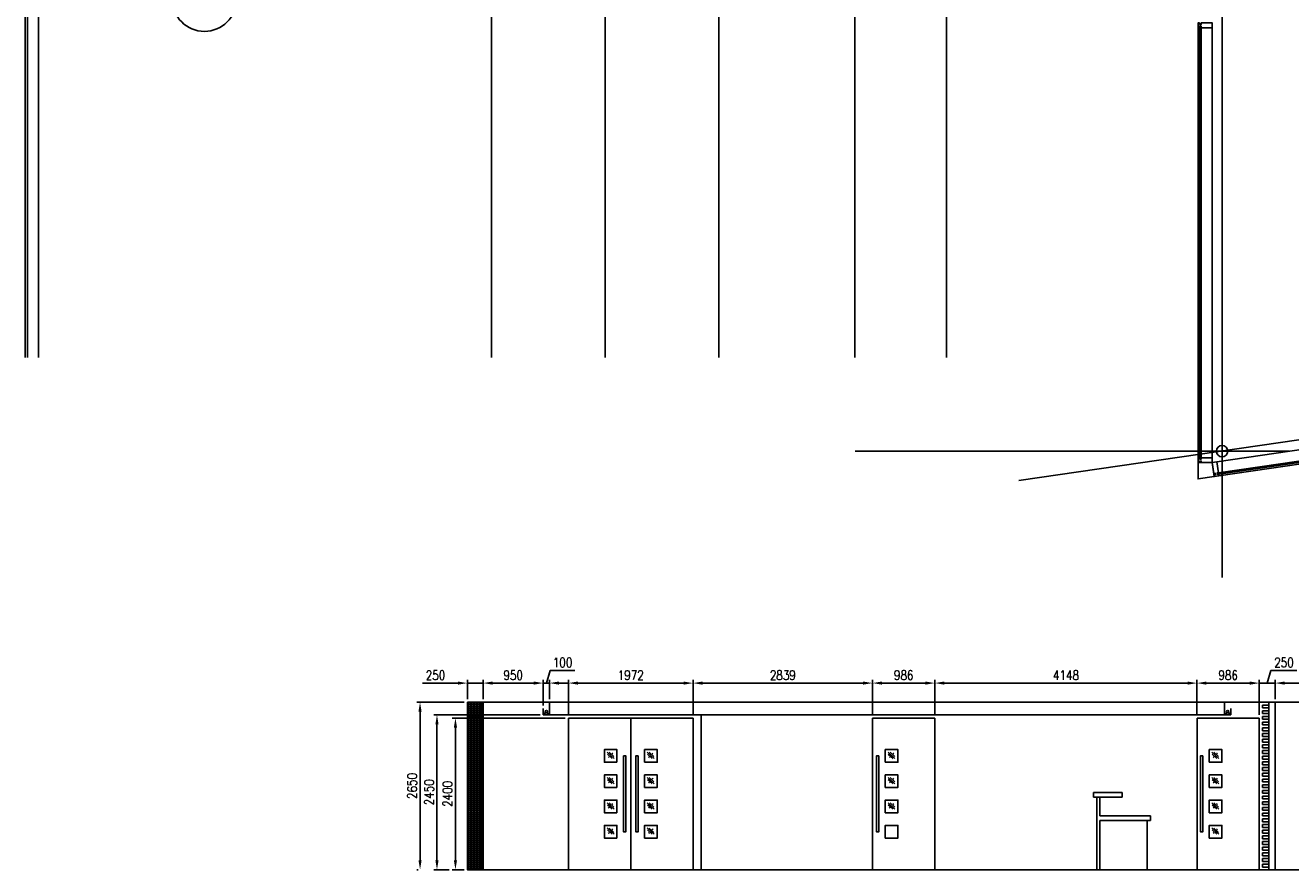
# Model space of a CAD drawing. Header units: millimetres. Extents: x -312551 to 250764, y -35891 to 59426.
# Tile 27 of 256: x -268601 to -248579, y -35891 to -22528. Entities that reach past the tile are written whole.
import ezdxf
from ezdxf.enums import TextEntityAlignment as Align

# ---------------------------------------------------------------- set-up
doc = ezdxf.new("R2010")
doc.units = ezdxf.units.MM
doc.header["$LTSCALE"] = 2.5
doc.layers.add('NF-BUBBLE', color=3, linetype='Continuous')
doc.styles.add('ROMANS', font='romans.shx', dxfattribs={"width": 0.8})
doc.dimstyles.new('50NFDIM', dxfattribs={"dimscale": 50, "dimtxt": 3, "dimasz": 3, "dimexe": 1, "dimexo": 1, "dimgap": 1, "dimtad": 1, "dimdec": 0, "dimdsep": 46, "dimtxsty": 'ROMANS', "dimcen": 3, "dimclrd": 4, "dimclre": 4, "dimclrt": 1, "dimaunit": 1, "dimadec": 0, "dimazin": 0, "dimtfac": 1, "dimtdec": 0, "dimtmove": 0, "dimatfit": 3, "dimfxl": 0, "dimtolj": 1, "dimarcsym": 0})

# ---------------------------------------------------------------- blocks, each defined once
blk = doc.blocks.new('*D308')
at = {"color": 4, "lineweight": -2, "ltscale": 500000}
for p, q in [((-261656, -33241), (-262405, -33241)), ((-262355, -33391), (-262355, -35741)), ((-262385, -35891), (-262405, -35891))]:
    blk.add_line(p, q, dxfattribs=at)
at = {"color": 4, "ltscale": 500000}
for points in [[(-262380, -33391), (-262330, -33391), (-262355, -33241)], [(-262380, -35741), (-262330, -35741), (-262355, -35891)]]:
    blk.add_solid(points, dxfattribs=at)
at = {"layer": 'Defpoints', "color": 0, "ltscale": 500000}
for p in [(-261606, -33241), (-262355, -35891), (-262335, -35891)]:
    blk.add_point(p, dxfattribs=at)
at = {"color": 1, "ltscale": 500000, "insert": (-262480, -34566), "char_height": 150, "attachment_point": 5, "rotation": 90, "style": 'ROMANS'}
blk.add_mtext('\\A1;2650', dxfattribs=at)
blk = doc.blocks.new('*D309')
at = {"color": 4, "lineweight": -2, "ltscale": 500000}
for p, q in [((-260456, -33441), (-262137, -33441)), ((-262087, -33591), (-262087, -35741)), ((-261895, -35891), (-262137, -35891))]:
    blk.add_line(p, q, dxfattribs=at)
at = {"color": 4, "ltscale": 500000}
for points in [[(-262112, -33591), (-262062, -33591), (-262087, -33441)], [(-262112, -35741), (-262062, -35741), (-262087, -35891)]]:
    blk.add_solid(points, dxfattribs=at)
at = {"layer": 'Defpoints', "color": 0, "ltscale": 500000}
for p in [(-260406, -33441), (-262087, -35891), (-261845, -35891)]:
    blk.add_point(p, dxfattribs=at)
at = {"color": 1, "ltscale": 500000, "insert": (-262212, -34666), "char_height": 150, "attachment_point": 5, "rotation": 90, "style": 'ROMANS'}
blk.add_mtext('\\A1;2450', dxfattribs=at)
blk = doc.blocks.new('*D310')
at = {"color": 4, "lineweight": -2}
for p, q in [((-260057, -33491), (-261845, -33491)), ((-261795, -33641), (-261795, -35741)), ((-261656, -35891), (-261845, -35891))]:
    blk.add_line(p, q, dxfattribs=at)
at = {"color": 4}
for points in [[(-261820, -33641), (-261770, -33641), (-261795, -33491)], [(-261820, -35741), (-261770, -35741), (-261795, -35891)]]:
    blk.add_solid(points, dxfattribs=at)
at = {"layer": 'Defpoints', "color": 0}
for p in [(-260007, -33491), (-261795, -35891), (-261606, -35891)]:
    blk.add_point(p, dxfattribs=at)
at = {"color": 1, "insert": (-261920, -34691), "char_height": 150, "attachment_point": 5, "rotation": 90, "style": 'ROMANS'}
blk.add_mtext('\\A1;2400', dxfattribs=at)
blk = doc.blocks.new('*D325')
at = {"color": 4, "lineweight": -2}
for p, q in [((-261756, -32938), (-262314, -32938)), ((-261606, -33191), (-261606, -32888)), ((-261356, -32938), (-261606, -32938)), ((-261356, -33191), (-261356, -32888)), ((-261206, -32938), (-261056, -32938))]:
    blk.add_line(p, q, dxfattribs=at)
at = {"color": 4}
for points in [[(-261756, -32913), (-261756, -32963), (-261606, -32938)], [(-261206, -32913), (-261206, -32963), (-261356, -32938)]]:
    blk.add_solid(points, dxfattribs=at)
at = {"layer": 'Defpoints', "color": 0}
for p in [(-261356, -32938), (-261606, -33241), (-261356, -33241)]:
    blk.add_point(p, dxfattribs=at)
at = {"color": 1, "insert": (-262110, -32813), "char_height": 150, "attachment_point": 5, "style": 'ROMANS'}
blk.add_mtext('\\A1;250', dxfattribs=at)
blk = doc.blocks.new('*D326')
at = {"color": 4, "lineweight": -2}
for p, q in [((-261356, -33191), (-261356, -32888)), ((-261206, -32938), (-260556, -32938)), ((-260406, -33291), (-260406, -32888))]:
    blk.add_line(p, q, dxfattribs=at)
at = {"color": 4}
for points in [[(-261206, -32913), (-261206, -32963), (-261356, -32938)], [(-260556, -32913), (-260556, -32963), (-260406, -32938)]]:
    blk.add_solid(points, dxfattribs=at)
at = {"layer": 'Defpoints', "color": 0}
for p in [(-260406, -32938), (-261356, -33241), (-260406, -33341)]:
    blk.add_point(p, dxfattribs=at)
at = {"color": 1, "insert": (-260881, -32813), "char_height": 150, "attachment_point": 5, "style": 'ROMANS'}
blk.add_mtext('\\A1;950', dxfattribs=at)
blk = doc.blocks.new('*D327')
at = {"color": 4, "lineweight": -2}
for p, q in [((-260356, -32938), (-260296, -32738)), ((-260296, -32738), (-259904, -32738)), ((-260556, -32938), (-260706, -32938)), ((-260406, -33291), (-260406, -32888)), ((-260406, -32938), (-260306, -32938)), ((-260406, -32938), (-260306, -32938)), ((-260306, -33191), (-260306, -32888)), ((-260156, -32938), (-260006, -32938))]:
    blk.add_line(p, q, dxfattribs=at)
at = {"color": 4}
for points in [[(-260556, -32913), (-260556, -32963), (-260406, -32938)], [(-260156, -32913), (-260156, -32963), (-260306, -32938)]]:
    blk.add_solid(points, dxfattribs=at)
at = {"layer": 'Defpoints', "color": 0}
for p in [(-260306, -32938), (-260406, -33341), (-260306, -33241)]:
    blk.add_point(p, dxfattribs=at)
at = {"color": 1, "insert": (-260100, -32613), "char_height": 150, "attachment_point": 5, "style": 'ROMANS'}
blk.add_mtext('\\A1;100', dxfattribs=at)
blk = doc.blocks.new('*D311')
at = {"color": 4, "lineweight": -2}
for p, q in [((-260007, -33441), (-260007, -32888)), ((-259857, -32938), (-258185, -32938)), ((-258035, -33441), (-258035, -32888))]:
    blk.add_line(p, q, dxfattribs=at)
at = {"color": 4}
for points in [[(-259857, -32913), (-259857, -32963), (-260007, -32938)], [(-258185, -32913), (-258185, -32963), (-258035, -32938)]]:
    blk.add_solid(points, dxfattribs=at)
at = {"layer": 'Defpoints', "color": 0}
for p in [(-258035, -32938), (-260007, -33491), (-258035, -33491)]:
    blk.add_point(p, dxfattribs=at)
at = {"color": 1, "insert": (-259021, -32813), "char_height": 150, "attachment_point": 5, "style": 'ROMANS'}
blk.add_mtext('\\A1;1972', dxfattribs=at)
blk = doc.blocks.new('*D328')
at = {"color": 4, "lineweight": -2}
for p, q in [((-258035, -33391), (-258035, -32888)), ((-257885, -32938), (-255345, -32938)), ((-255195, -33441), (-255195, -32888))]:
    blk.add_line(p, q, dxfattribs=at)
at = {"color": 4}
for points in [[(-257885, -32913), (-257885, -32963), (-258035, -32938)], [(-255345, -32913), (-255345, -32963), (-255195, -32938)]]:
    blk.add_solid(points, dxfattribs=at)
at = {"layer": 'Defpoints', "color": 0}
for p in [(-255195, -32938), (-258035, -33441), (-255195, -33491)]:
    blk.add_point(p, dxfattribs=at)
at = {"color": 1, "insert": (-256615, -32813), "char_height": 150, "attachment_point": 5, "style": 'ROMANS'}
blk.add_mtext('\\A1;2839', dxfattribs=at)
blk = doc.blocks.new('*D329')
at = {"color": 4, "lineweight": -2}
for p, q in [((-255195, -33441), (-255195, -32888)), ((-255045, -32938), (-254359, -32938)), ((-254209, -33441), (-254209, -32888))]:
    blk.add_line(p, q, dxfattribs=at)
at = {"color": 4}
for points in [[(-255045, -32913), (-255045, -32963), (-255195, -32938)], [(-254359, -32913), (-254359, -32963), (-254209, -32938)]]:
    blk.add_solid(points, dxfattribs=at)
at = {"layer": 'Defpoints', "color": 0}
for p in [(-254209, -32938), (-255195, -33491), (-254209, -33491)]:
    blk.add_point(p, dxfattribs=at)
at = {"color": 1, "insert": (-254702, -32813), "char_height": 150, "attachment_point": 5, "style": 'ROMANS'}
blk.add_mtext('\\A1;986', dxfattribs=at)
blk = doc.blocks.new('*D330')
at = {"color": 4, "lineweight": -2}
for p, q in [((-254209, -33441), (-254209, -32888)), ((-254059, -32938), (-250212, -32938)), ((-250062, -33441), (-250062, -32888))]:
    blk.add_line(p, q, dxfattribs=at)
at = {"color": 4}
for points in [[(-254059, -32913), (-254059, -32963), (-254209, -32938)], [(-250212, -32913), (-250212, -32963), (-250062, -32938)]]:
    blk.add_solid(points, dxfattribs=at)
at = {"layer": 'Defpoints', "color": 0}
for p in [(-250062, -32938), (-254209, -33491), (-250062, -33491)]:
    blk.add_point(p, dxfattribs=at)
at = {"color": 1, "insert": (-252135, -32813), "char_height": 150, "attachment_point": 5, "style": 'ROMANS'}
blk.add_mtext('\\A1;4148', dxfattribs=at)
blk = doc.blocks.new('*D331')
at = {"color": 4, "lineweight": -2}
for p, q in [((-250062, -33441), (-250062, -32888)), ((-249912, -32938), (-249226, -32938)), ((-249076, -33441), (-249076, -32888))]:
    blk.add_line(p, q, dxfattribs=at)
at = {"color": 4}
for points in [[(-249912, -32913), (-249912, -32963), (-250062, -32938)], [(-249226, -32913), (-249226, -32963), (-249076, -32938)]]:
    blk.add_solid(points, dxfattribs=at)
at = {"layer": 'Defpoints', "color": 0}
for p in [(-249076, -32938), (-250062, -33491), (-249076, -33491)]:
    blk.add_point(p, dxfattribs=at)
at = {"color": 1, "insert": (-249569, -32813), "char_height": 150, "attachment_point": 5, "style": 'ROMANS'}
blk.add_mtext('\\A1;986', dxfattribs=at)
blk = doc.blocks.new('*D332')
at = {"color": 4, "lineweight": -2}
for p, q in [((-248951, -32938), (-248891, -32738)), ((-248891, -32738), (-248482, -32738)), ((-249226, -32938), (-249376, -32938)), ((-249076, -33441), (-249076, -32888)), ((-249076, -32938), (-248826, -32938)), ((-249076, -32938), (-248826, -32938)), ((-248826, -33191), (-248826, -32888)), ((-248676, -32938), (-248526, -32938))]:
    blk.add_line(p, q, dxfattribs=at)
at = {"color": 4}
for points in [[(-249226, -32913), (-249226, -32963), (-249076, -32938)], [(-248676, -32913), (-248676, -32963), (-248826, -32938)]]:
    blk.add_solid(points, dxfattribs=at)
at = {"layer": 'Defpoints', "color": 0}
for p in [(-248826, -32938), (-248826, -33241), (-249076, -33491)]:
    blk.add_point(p, dxfattribs=at)
at = {"color": 1, "insert": (-248686, -32613), "char_height": 150, "attachment_point": 5, "style": 'ROMANS'}
blk.add_mtext('\\A1;250', dxfattribs=at)
blk = doc.blocks.new('*D333')
at = {"color": 4, "lineweight": -2}
for p, q in [((-248826, -33191), (-248826, -32888)), ((-248676, -32938), (-246976, -32938)), ((-246826, -33191), (-246826, -32888))]:
    blk.add_line(p, q, dxfattribs=at)
at = {"color": 4}
for points in [[(-248676, -32913), (-248676, -32963), (-248826, -32938)], [(-246976, -32913), (-246976, -32963), (-246826, -32938)]]:
    blk.add_solid(points, dxfattribs=at)
at = {"layer": 'Defpoints', "color": 0}
for p in [(-246826, -32938), (-248826, -33241), (-246826, -33241)]:
    blk.add_point(p, dxfattribs=at)
at = {"color": 1, "insert": (-247826, -32813), "char_height": 150, "attachment_point": 5, "style": 'ROMANS'}
blk.add_mtext('\\A1;2000', dxfattribs=at)
blk = doc.blocks.new('BUBBLEGRID')
at = {"layer": 'NF-BUBBLE'}
blk.add_circle((-678, 0), 678, dxfattribs=at)
at = {"layer": 'NF-BUBBLE', "color": 1, "style": 'ROMANS'}
blk.add_attdef('888', text='', height=400, dxfattribs=at).set_placement((-698, -173), align=Align.CENTER)

msp = doc.modelspace()

# ---------------------------------------------------------------- hatches: boundary and pattern name
h = msp.add_hatch()
h.set_pattern_fill('BRASS', color=8, scale=5, style=0)
h.set_pattern_definition([(0, (-395608.31, 0), (0, 31.75), []), (0, (-395608.31, 15.875), (0, 31.75), [15.875, -7.9375])])
h.paths.add_polyline_path([(-261355.5, -33241), (-261605.5, -33241), (-261605.5, -35891), (-261355.5, -35891)])

# ---------------------------------------------------------------- linework, layer by layer
at = {"color": 8}
for p, q in [((-268600.5, -27784), (-268600.5, 58409.3)), ((-268565.5, -27784), (-268565.5, 58409.3)), ((-268390.5, -27784), (-268390.5, 58409.3)), ((-261225.5, -27784), (-261225.5, 58409.3)), ((-254025.5, -27784), (-254025.5, 58409.3)), ((-255475.1, -27784), (-255475.1, 46303.6)), ((-257625.5, -27784), (-257625.5, 32585.1)), ((-259425.5, -27784), (-259425.5, 21323.1)), ((-249665.6, -16623.8), (-249665.6, -31264.5)), ((-250045.6, -22565.5), (-250045.6, -29371)), ((-250020.6, -29371), (-250020.6, -22565.5)), ((-249995.6, -22565.5), (-249995.6, -29371)), ((-249820.6, -22565.5), (-249820.6, -29371)), ((-252881.5, -29734.2), (-238243.8, -27607.2)), ((-249746.4, -29435.2), (-240470.5, -28087.4)), ((-249721.2, -29608.4), (-240519.6, -28271.4)), ((-249717.6, -29633.2), (-240516, -28296.1)), ((-249714, -29657.9), (-240512.4, -28320.8)), ((-248603.4, -29266.9), (-255470.7, -29266.9)), ((-257905.5, -33441), (-257905.5, -35891)), ((-259395.5, -34031.1), (-259285.8, -34130.8)), ((-259364.2, -34032.5), (-259290.2, -34099.8)), ((-258759.1, -34031.1), (-258649.3, -34130.8)), ((-258727.8, -34032.5), (-258653.8, -34099.8)), ((-254950, -34031.1), (-254840.3, -34130.8)), ((-254918.7, -34032.5), (-254844.7, -34099.8)), ((-249825.2, -34031.1), (-249715.4, -34130.8)), ((-249793.9, -34032.5), (-249719.9, -34099.8)), ((-259391.1, -34062.1), (-259317.1, -34129.4)), ((-259374.9, -34103.8), (-259360.1, -34117.3)), ((-259321.1, -34044.6), (-259306.3, -34058.1)), ((-258754.7, -34062.1), (-258680.7, -34129.4)), ((-258738.5, -34103.8), (-258723.7, -34117.3)), ((-258684.7, -34044.6), (-258669.9, -34058.1)), ((-254945.6, -34062.1), (-254871.6, -34129.4)), ((-254929.4, -34103.8), (-254914.6, -34117.3)), ((-254875.6, -34044.6), (-254860.8, -34058.1)), ((-249820.8, -34062.1), (-249746.8, -34129.4)), ((-249804.6, -34103.8), (-249789.8, -34117.3)), ((-249750.8, -34044.6), (-249736, -34058.1)), ((-259395.5, -34431.1), (-259285.8, -34530.8)), ((-259364.2, -34432.5), (-259290.2, -34499.8)), ((-258759.1, -34431.1), (-258649.3, -34530.8)), ((-258727.8, -34432.5), (-258653.8, -34499.8)), ((-254950, -34431.1), (-254840.3, -34530.8)), ((-254918.7, -34432.5), (-254844.7, -34499.8)), ((-249825.2, -34431.1), (-249715.4, -34530.8)), ((-249793.9, -34432.5), (-249719.9, -34499.8)), ((-259391.1, -34462.1), (-259317.1, -34529.4)), ((-259374.9, -34503.8), (-259360.1, -34517.3)), ((-259321.1, -34444.6), (-259306.3, -34458.1)), ((-258754.7, -34462.1), (-258680.7, -34529.4)), ((-258738.5, -34503.8), (-258723.7, -34517.3)), ((-258684.7, -34444.6), (-258669.9, -34458.1)), ((-254945.6, -34462.1), (-254871.6, -34529.4)), ((-254929.4, -34503.8), (-254914.6, -34517.3)), ((-254875.6, -34444.6), (-254860.8, -34458.1)), ((-249820.8, -34462.1), (-249746.8, -34529.4)), ((-249804.6, -34503.8), (-249789.8, -34517.3)), ((-249750.8, -34444.6), (-249736, -34458.1)), ((-259395.5, -34831.1), (-259285.8, -34930.8)), ((-259364.2, -34832.5), (-259290.2, -34899.8)), ((-258759.1, -34831.1), (-258649.3, -34930.8)), ((-258727.8, -34832.5), (-258653.8, -34899.8)), ((-254950, -34831.1), (-254840.3, -34930.8)), ((-254918.7, -34832.5), (-254844.7, -34899.8)), ((-249825.2, -34831.1), (-249715.4, -34930.8)), ((-249793.9, -34832.5), (-249719.9, -34899.8)), ((-259391.1, -34862.1), (-259317.1, -34929.4)), ((-259374.9, -34903.8), (-259360.1, -34917.3)), ((-259321.1, -34844.6), (-259306.3, -34858.1)), ((-258754.7, -34862.1), (-258680.7, -34929.4)), ((-258738.5, -34903.8), (-258723.7, -34917.3)), ((-258684.7, -34844.6), (-258669.9, -34858.1)), ((-254945.6, -34862.1), (-254871.6, -34929.4)), ((-254929.4, -34903.8), (-254914.6, -34917.3)), ((-254875.6, -34844.6), (-254860.8, -34858.1)), ((-249820.8, -34862.1), (-249746.8, -34929.4)), ((-249804.6, -34903.8), (-249789.8, -34917.3)), ((-249750.8, -34844.6), (-249736, -34858.1)), ((-259395.5, -35231.1), (-259285.8, -35330.8)), ((-259364.2, -35232.5), (-259290.2, -35299.8)), ((-258759.1, -35231.1), (-258649.3, -35330.8)), ((-258727.8, -35232.5), (-258653.8, -35299.8)), ((-249825.2, -35231.1), (-249715.4, -35330.8)), ((-249793.9, -35232.5), (-249719.9, -35299.8)), ((-259391.1, -35262.1), (-259317.1, -35329.4)), ((-259374.9, -35303.8), (-259360.1, -35317.3)), ((-259321.1, -35244.6), (-259306.3, -35258.1)), ((-258754.7, -35262.1), (-258680.7, -35329.4)), ((-258738.5, -35303.8), (-258723.7, -35317.3)), ((-258684.7, -35244.6), (-258669.9, -35258.1)), ((-249820.8, -35262.1), (-249746.8, -35329.4)), ((-249804.6, -35303.8), (-249789.8, -35317.3)), ((-249750.8, -35244.6), (-249736, -35258.1)), ((-248825.5, -35891), (-238409.8, -35891))]:
    msp.add_line(p, q, dxfattribs=at)
at = {"color": 8, "ltscale": 500000}
for p, q in [((-261605.5, -33241), (-261605.5, -35891)), ((-261605.5, -33241), (-261605.5, -35891)), ((-260405.5, -33341), (-260405.5, -33441)), ((-260405.5, -33341), (-260405.5, -33441)), ((-260305.5, -33241), (-260305.5, -33441)), ((-260305.5, -33241), (-260305.5, -33441)), ((-249625.5, -33441), (-249625.5, -33241)), ((-249625.5, -33341), (-249625.5, -33241)), ((-249525.5, -33341), (-249525.5, -33441)), ((-249525.5, -33341), (-249525.5, -33441)), ((-248925.5, -33286), (-249025.5, -33286)), ((-249025.5, -33286), (-249025.5, -33331)), ((-249025.5, -33331), (-248925.5, -33331)), ((-248925.5, -33376), (-249025.5, -33376)), ((-249025.5, -33376), (-249025.5, -33421)), ((-249025.5, -33421), (-248925.5, -33421)), ((-248925.5, -35891), (-248925.5, -33241)), ((-248925.5, -33286), (-248925.5, -33241)), ((-248925.5, -33331), (-248925.5, -33376)), ((-248925.5, -33421), (-248925.5, -33466)), ((-248825.5, -35891), (-248825.5, -33241)), ((-260006.5, -35891), (-260006.5, -33491)), ((-259020.5, -33491), (-259020.5, -35891)), ((-259020.5, -33491), (-259020.5, -35891)), ((-258034.5, -35891), (-258034.5, -33491)), ((-258034.5, -35891), (-258034.5, -33491)), ((-255195.4, -33491), (-255195.4, -35891)), ((-254209.4, -33491), (-255195.4, -33491)), ((-254209.4, -33491), (-254209.4, -35891)), ((-250061.5, -33491), (-250061.5, -35891)), ((-249075.5, -33491), (-249075.5, -35891)), ((-248925.5, -33466), (-249025.5, -33466)), ((-249025.5, -33466), (-249025.5, -33511)), ((-249025.5, -33511), (-248925.5, -33511)), ((-248925.5, -33556), (-249025.5, -33556)), ((-249025.5, -33556), (-249025.5, -33601)), ((-249025.5, -33601), (-248925.5, -33601)), ((-248925.5, -33511), (-248925.5, -33556)), ((-248925.5, -33646), (-248925.5, -33601)), ((-248925.5, -33646), (-249025.5, -33646)), ((-249025.5, -33646), (-249025.5, -33691)), ((-249025.5, -33691), (-248925.5, -33691)), ((-248925.5, -33736), (-249025.5, -33736)), ((-249025.5, -33736), (-249025.5, -33781)), ((-249025.5, -33781), (-248925.5, -33781)), ((-248925.5, -33826), (-249025.5, -33826)), ((-249025.5, -33826), (-249025.5, -33871)), ((-248925.5, -33691), (-248925.5, -33736)), ((-248925.5, -33781), (-248925.5, -33826)), ((-249025.5, -33871), (-248925.5, -33871)), ((-248925.5, -33916), (-249025.5, -33916)), ((-249025.5, -33916), (-249025.5, -33961)), ((-249025.5, -33961), (-248925.5, -33961)), ((-248925.5, -34006), (-249025.5, -34006)), ((-249025.5, -34006), (-249025.5, -34051)), ((-248925.5, -33871), (-248925.5, -33916)), ((-248925.5, -34006), (-248925.5, -33961)), ((-249025.5, -34051), (-248925.5, -34051)), ((-248925.5, -34096), (-249025.5, -34096)), ((-249025.5, -34096), (-249025.5, -34141)), ((-249025.5, -34141), (-248925.5, -34141)), ((-248925.5, -34186), (-249025.5, -34186)), ((-249025.5, -34186), (-249025.5, -34231)), ((-249025.5, -34231), (-248925.5, -34231)), ((-248925.5, -34051), (-248925.5, -34096)), ((-248925.5, -34141), (-248925.5, -34186)), ((-248925.5, -34231), (-248925.5, -34276)), ((-248925.5, -34276), (-249025.5, -34276)), ((-249025.5, -34276), (-249025.5, -34321)), ((-249025.5, -34321), (-248925.5, -34321)), ((-248925.5, -34366), (-249025.5, -34366)), ((-249025.5, -34366), (-249025.5, -34411)), ((-249025.5, -34411), (-248925.5, -34411)), ((-248925.5, -34366), (-248925.5, -34321)), ((-248925.5, -34411), (-248925.5, -34456)), ((-248925.5, -34456), (-249025.5, -34456)), ((-249025.5, -34456), (-249025.5, -34501)), ((-249025.5, -34501), (-248925.5, -34501)), ((-248925.5, -34546), (-249025.5, -34546)), ((-249025.5, -34546), (-249025.5, -34591)), ((-249025.5, -34591), (-248925.5, -34591)), ((-248925.5, -34636), (-249025.5, -34636)), ((-249025.5, -34636), (-249025.5, -34681)), ((-248925.5, -34501), (-248925.5, -34546)), ((-248925.5, -34591), (-248925.5, -34636)), ((-251698.3, -34671), (-251698.3, -34741)), ((-251698.3, -34671), (-251698.3, -34741)), ((-251648.3, -34741), (-251648.3, -35891)), ((-251648.3, -34741), (-251648.3, -35891)), ((-251598.3, -34741), (-251598.3, -35041)), ((-251598.3, -34741), (-251598.3, -35041)), ((-251248.3, -34741), (-251248.3, -34671)), ((-251248.3, -34741), (-251248.3, -34671)), ((-249025.5, -34681), (-248925.5, -34681)), ((-248925.5, -34726), (-249025.5, -34726)), ((-249025.5, -34726), (-249025.5, -34771)), ((-249025.5, -34771), (-248925.5, -34771)), ((-248925.5, -34816), (-249025.5, -34816)), ((-249025.5, -34816), (-249025.5, -34861)), ((-248925.5, -34726), (-248925.5, -34681)), ((-248925.5, -34771), (-248925.5, -34816)), ((-249025.5, -34861), (-248925.5, -34861)), ((-248925.5, -34906), (-249025.5, -34906)), ((-249025.5, -34906), (-249025.5, -34951)), ((-249025.5, -34951), (-248925.5, -34951)), ((-248925.5, -34996), (-249025.5, -34996)), ((-249025.5, -34996), (-249025.5, -35041)), ((-248925.5, -34861), (-248925.5, -34906)), ((-248925.5, -34951), (-248925.5, -34996)), ((-251598.3, -35111), (-251598.3, -35891)), ((-251598.3, -35111), (-251598.3, -35891)), ((-250848.3, -35111), (-250848.3, -35891)), ((-250848.3, -35111), (-250848.3, -35891)), ((-250798.3, -35041), (-250798.3, -35111)), ((-250798.3, -35041), (-250798.3, -35111)), ((-249025.5, -35041), (-248925.5, -35041)), ((-248925.5, -35086), (-249025.5, -35086)), ((-249025.5, -35086), (-249025.5, -35131)), ((-249025.5, -35131), (-248925.5, -35131)), ((-248925.5, -35176), (-249025.5, -35176)), ((-249025.5, -35176), (-249025.5, -35221)), ((-249025.5, -35221), (-248925.5, -35221)), ((-248925.5, -35086), (-248925.5, -35041)), ((-248925.5, -35131), (-248925.5, -35176)), ((-248925.5, -35221), (-248925.5, -35266)), ((-248925.5, -35266), (-249025.5, -35266)), ((-249025.5, -35266), (-249025.5, -35311)), ((-249025.5, -35311), (-248925.5, -35311)), ((-248925.5, -35356), (-249025.5, -35356)), ((-249025.5, -35356), (-249025.5, -35401)), ((-249025.5, -35401), (-248925.5, -35401)), ((-248925.5, -35311), (-248925.5, -35356)), ((-248925.5, -35446), (-248925.5, -35401)), ((-248925.5, -35446), (-249025.5, -35446)), ((-249025.5, -35446), (-249025.5, -35491)), ((-249025.5, -35491), (-248925.5, -35491)), ((-248925.5, -35536), (-249025.5, -35536)), ((-249025.5, -35536), (-249025.5, -35581)), ((-249025.5, -35581), (-248925.5, -35581)), ((-248925.5, -35626), (-249025.5, -35626)), ((-249025.5, -35626), (-249025.5, -35671)), ((-248925.5, -35491), (-248925.5, -35536)), ((-248925.5, -35581), (-248925.5, -35626)), ((-249025.5, -35671), (-248925.5, -35671)), ((-248925.5, -35716), (-249025.5, -35716)), ((-249025.5, -35716), (-249025.5, -35761)), ((-249025.5, -35761), (-248925.5, -35761)), ((-248925.5, -35806), (-249025.5, -35806)), ((-249025.5, -35806), (-249025.5, -35851)), ((-248925.5, -35671), (-248925.5, -35716)), ((-248925.5, -35806), (-248925.5, -35761)), ((-249025.5, -35851), (-248925.5, -35851)), ((-248925.5, -35851), (-248925.5, -35891))]:
    msp.add_line(p, q, dxfattribs=at)
at = {"color": 8}
for points in [[(-250020.6, -22490.5), (-250020.6, -22513), (-249995.6, -22513), (-249995.6, -22490.5), (-249820.6, -22490.5), (-249820.6, -22565.5), (-249995.6, -22565.5), (-249995.6, -22543), (-250020.6, -22543), (-250020.6, -22565.5), (-250045.6, -22565.5), (-250045.6, -22490.5), (-250020.6, -22490.5)], [(-250020.6, -29371), (-250020.6, -29393.5), (-249995.6, -29393.5), (-249995.6, -29371), (-249820.6, -29371), (-249820.6, -29446), (-249995.6, -29446), (-249995.6, -29423.5), (-250020.6, -29423.5), (-250020.6, -29446), (-250045.6, -29446), (-250045.6, -29371), (-250020.6, -29371)], [(-249791.9, -29644), (-249769.6, -29640.7), (-249773.2, -29616), (-249795.5, -29619.2), (-249820.6, -29446), (-249746.4, -29435.2), (-249721.2, -29608.4), (-249743.5, -29611.7), (-249739.9, -29636.4), (-249717.6, -29633.2), (-249714, -29657.9), (-249788.3, -29668.7), (-249791.9, -29644)]]:
    msp.add_lwpolyline(points, dxfattribs=at)
msp.add_lwpolyline([(-249820.6, -29446), (-250045.6, -29446), (-250045.6, -29706.1), (-249788.3, -29668.7)], close=True, dxfattribs=at)
at = {"color": 8, "ltscale": 500000}
for points in [[(-261605.5, -33241), (-238409.8, -33241)], [(-260405.5, -33441), (-249525.5, -33441)], [(-260006.5, -33491), (-258314.5, -33491)], [(-260006.5, -33491), (-258034.5, -33491)], [(-250061.5, -33491), (-249075.5, -33491)], [(-251698.3, -34671), (-251248.3, -34671)], [(-251698.3, -34671), (-251248.3, -34671)], [(-251698.3, -34741), (-251248.3, -34741)], [(-251698.3, -34741), (-251248.3, -34741)], [(-251598.3, -35041), (-250798.3, -35041)], [(-251598.3, -35041), (-250798.3, -35041)], [(-251598.3, -35111), (-250798.3, -35111)], [(-251598.3, -35111), (-250798.3, -35111)], [(-261605.5, -35891), (-260655.5, -35891)], [(-261605.5, -35891), (-249105.5, -35891)], [(-261605.5, -35891), (-260655.5, -35891)], [(-261605.5, -35891), (-248825.5, -35891)]]:
    msp.add_lwpolyline(points, dxfattribs=at)
for points in [[(-261605.5, -33241), (-261355.5, -33241), (-261355.5, -35891), (-261605.5, -35891)], [(-260330.5, -33411), (-260380.5, -33411), (-260380.5, -33441), (-260330.5, -33441)], [(-260330.5, -33411), (-260380.5, -33411), (-260380.5, -33441), (-260330.5, -33441)], [(-249600.5, -33411), (-249550.5, -33411), (-249550.5, -33441), (-249600.5, -33441)], [(-249600.5, -33411), (-249550.5, -33411), (-249550.5, -33441), (-249600.5, -33441)], [(-259238.7, -34190), (-259238.7, -33990), (-259438.7, -33990), (-259438.7, -34190)], [(-259238.7, -34190), (-259238.7, -33990), (-259438.7, -33990), (-259438.7, -34190)], [(-258802.3, -34190), (-258802.3, -33990), (-258602.3, -33990), (-258602.3, -34190)], [(-258802.3, -34190), (-258802.3, -33990), (-258602.3, -33990), (-258602.3, -34190)], [(-254993.2, -34190), (-254993.2, -33990), (-254793.2, -33990), (-254793.2, -34190)], [(-249868.4, -34190), (-249868.4, -33990), (-249668.4, -33990), (-249668.4, -34190)], [(-259138.3, -34090), (-259138.3, -35290), (-259098.3, -35290), (-259098.3, -34090)], [(-259138.3, -34090), (-259138.3, -35290), (-259098.3, -35290), (-259098.3, -34090)], [(-258902.7, -34090), (-258902.7, -35290), (-258942.7, -35290), (-258942.7, -34090)], [(-258902.7, -34090), (-258902.7, -35290), (-258942.7, -35290), (-258942.7, -34090)], [(-255093.6, -34090), (-255093.6, -35290), (-255133.6, -35290), (-255133.6, -34090)], [(-249968.8, -34090), (-249968.8, -35290), (-250008.8, -35290), (-250008.8, -34090)], [(-259238.7, -34590), (-259238.7, -34390), (-259438.7, -34390), (-259438.7, -34590)], [(-259238.7, -34590), (-259238.7, -34390), (-259438.7, -34390), (-259438.7, -34590)], [(-258802.3, -34590), (-258802.3, -34390), (-258602.3, -34390), (-258602.3, -34590)], [(-258802.3, -34590), (-258802.3, -34390), (-258602.3, -34390), (-258602.3, -34590)], [(-254993.2, -34590), (-254993.2, -34390), (-254793.2, -34390), (-254793.2, -34590)], [(-249868.4, -34590), (-249868.4, -34390), (-249668.4, -34390), (-249668.4, -34590)], [(-259238.7, -34990), (-259238.7, -34790), (-259438.7, -34790), (-259438.7, -34990)], [(-259238.7, -34990), (-259238.7, -34790), (-259438.7, -34790), (-259438.7, -34990)], [(-258802.3, -34990), (-258802.3, -34790), (-258602.3, -34790), (-258602.3, -34990)], [(-258802.3, -34990), (-258802.3, -34790), (-258602.3, -34790), (-258602.3, -34990)], [(-254993.2, -34990), (-254993.2, -34790), (-254793.2, -34790), (-254793.2, -34990)], [(-249868.4, -34990), (-249868.4, -34790), (-249668.4, -34790), (-249668.4, -34990)], [(-259238.7, -35390), (-259238.7, -35190), (-259438.7, -35190), (-259438.7, -35390)], [(-259238.7, -35390), (-259238.7, -35190), (-259438.7, -35190), (-259438.7, -35390)], [(-258802.3, -35390), (-258802.3, -35190), (-258602.3, -35190), (-258602.3, -35390)], [(-258802.3, -35390), (-258802.3, -35190), (-258602.3, -35190), (-258602.3, -35390)], [(-254993.2, -35390), (-254993.2, -35190), (-254793.2, -35190), (-254793.2, -35390)], [(-249868.4, -35390), (-249868.4, -35190), (-249668.4, -35190), (-249668.4, -35390)]]:
    msp.add_lwpolyline(points, close=True, dxfattribs=at)
at = {"color": 8}
msp.add_circle((-249665.6, -29266.9), 90, dxfattribs=at)
at = {"color": 8, "ltscale": 500000}
for centre in [(-260355.5, -33391), (-260355.5, -33391), (-249575.5, -33391), (-249575.5, -33391)]:
    msp.add_circle(centre, 20, dxfattribs=at)

# ---------------------------------------------------------------- block references
at = {"color": 8, "xscale": 0.75, "yscale": 0.75, "zscale": 0.75}
msp.add_blockref('BUBBLEGRID', (-265258.2, -22115.5), dxfattribs=at).add_auto_attribs({'888': 'K'})

# ---------------------------------------------------------------- dimensions: what is measured, and where the dimension line sits
at = {"color": 8}
for base, p1, p2, picture, middle in [((-260305.5, -32937.5), (-260405.5, -33341), (-260305.5, -33241), '*D327', (-260245.5, -32612.5)), ((-248825.5, -32937.5), (-249075.5, -33491), (-248825.5, -33241), '*D332', (-248840.5, -32612.5)), ((-260405.5, -32937.5), (-261355.5, -33241), (-260405.5, -33341), '*D326', (-260880.5, -32812.5)), ((-258034.5, -32937.5), (-260006.5, -33491), (-258034.5, -33491), '*D311', (-259020.5, -32812.5)), ((-255195.4, -32937.5), (-258034.5, -33441), (-255195.4, -33491), '*D328', (-256615, -32812.5)), ((-254209.4, -32937.5), (-255195.4, -33491), (-254209.4, -33491), '*D329', (-254702.4, -32812.5)), ((-250061.5, -32937.5), (-254209.4, -33491), (-250061.5, -33491), '*D330', (-252135.5, -32812.5)), ((-249075.5, -32937.5), (-250061.5, -33491), (-249075.5, -33491), '*D331', (-249568.5, -32812.5)), ((-246825.5, -32937.5), (-248825.5, -33241), (-246825.5, -33241), '*D333', (-247825.5, -32812.5))]:
    dim = msp.add_linear_dim(base=base, p1=p1, p2=p2, dimstyle='50NFDIM', override={"dimtmove": 1}, dxfattribs=at)
    dim.commit()
    dim.dimension.update_dxf_attribs({"geometry": picture, "text_midpoint": middle})
dim = msp.add_linear_dim(base=(-261355.5, -32937.5), p1=(-261605.5, -33241), p2=(-261355.5, -33241), dimstyle='50NFDIM', dxfattribs=at)
dim.commit()
dim.dimension.update_dxf_attribs({"geometry": '*D325', "text_midpoint": (-262109.8, -32937.5), "dimtype": 160})
at = {"color": 8, "ltscale": 500000}
for base, p1, p2, picture, middle in [((-262354.5, -35891), (-261605.5, -33241), (-262335.1, -35891), '*D308', (-262479.5, -34566)), ((-262087, -35891), (-260405.5, -33441), (-261844.9, -35891), '*D309', (-262212, -34666))]:
    dim = msp.add_linear_dim(base=base, p1=p1, p2=p2, angle=90, dimstyle='50NFDIM', dxfattribs=at)
    dim.commit()
    dim.dimension.update_dxf_attribs({"geometry": picture, "text_midpoint": middle})
at = {"color": 8}
dim = msp.add_linear_dim(base=(-261794.9, -35891), p1=(-260006.5, -33491), p2=(-261605.5, -35891), angle=90, dimstyle='50NFDIM', dxfattribs=at)
dim.commit()
dim.dimension.update_dxf_attribs({"geometry": '*D310', "text_midpoint": (-261919.9, -34691)})

doc.saveas('drawing.dxf')
